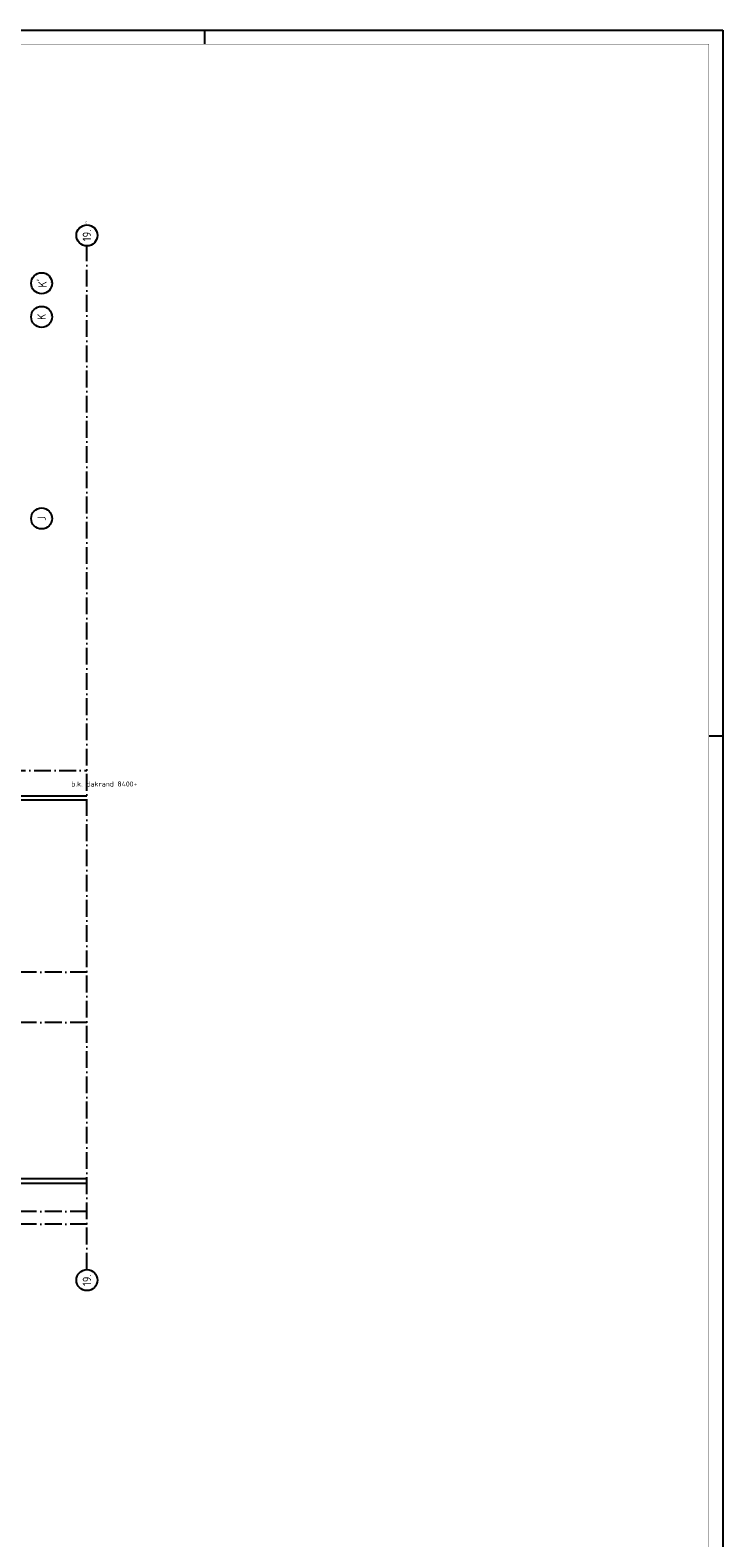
# Model space of a CAD drawing. Header units: millimetres. Extents: x -6587 to 112313, y 244 to 84344.
# Tile 54 of 54: x 87571 to 112313, y 30510 to 84344. Entities that reach past the tile are written whole.
import ezdxf
from ezdxf.enums import TextEntityAlignment as Align

# ---------------------------------------------------------------- set-up
doc = ezdxf.new("R2010")
doc.units = ezdxf.units.MM
doc.header["$LTSCALE"] = 100
doc.linetypes.add('DASHDOT', pattern=[9, 6, -1.5, 0, -1.5])
doc.layers.get('0').update_dxf_attribs({"color": 9, "linetype": 'CONTINUOUS'})
for name, color, linetype in [('AL$7----_STRAMIEN', 1, 'DASHDOT'), ('AL31----_BUITENKOZ', 7, 'CONTINUOUS'), ('ALN-----_BLOCKNAAM', 2, 'CONTINUOUS'), ('BL$4----', 7, 'CONTINUOUS'), ('LIJN025', 10, 'CONTINUOUS'), ('LIJN050', 90, 'CONTINUOUS'), ('TEKST25', 10, 'CONTINUOUS'), ('TEKST35', 50, 'CONTINUOUS'), ('TEKST50', 90, 'CONTINUOUS')]:
    doc.layers.add(name, color=color, linetype=linetype)
doc.styles.add('ISO', font='ISO.SHX')
doc.styles.add('ROMAND', font='romand')
doc.styles.get("Standard").update_dxf_attribs({"font": 'iso.shx'})

# ---------------------------------------------------------------- blocks, each defined once
blk = doc.blocks.new('A0-G')
at = {"layer": 'LIJN025'}
for p, q in [((1004, 836), (1004, 841)), ((1184, 589), (1189, 589))]:
    blk.add_line(p, q, dxfattribs=at)
blk.add_lwpolyline([(1189, 841), (1189, 0), (0, 0), (0, 841)], close=True, dxfattribs=at)
at = {"layer": 'LIJN050', "const_width": 0.2}
blk.add_lwpolyline([(1184, 836), (25, 836), (25, 5), (1184, 5)], close=True, dxfattribs=at)
at = {"layer": 'TEKST25', "style": 'ROMAND', "width": 2.899115}
blk.add_attdef('STATUS', text='', height=2.5, dxfattribs=at).set_placement((1143, 71.5), (1182, 71.5), align=Align.FIT)
at = {"layer": 'TEKST25', "style": 'ISO'}
for tag, p in [('E', (1144.25, 66)), ('NAAM-E', (1155.75, 66)), ('DATUM-E', (1174, 66)), ('D', (1144.25, 61)), ('NAAM-D', (1155.75, 61)), ('DATUM-D', (1174, 61)), ('C', (1144.25, 56)), ('NAAM-C', (1155.75, 56)), ('DATUM-C', (1174, 56)), ('A', (1144.25, 46)), ('B', (1144.25, 51)), ('NAAM-B', (1155.75, 51)), ('NAAM-A', (1155.75, 46)), ('DATUM-B', (1174, 51)), ('DATUM-A', (1174, 46))]:
    blk.add_attdef(tag, text='', height=2.5, dxfattribs=at).set_placement(p, align=Align.CENTER)
for tag, p in [('DATUM', (1021.75, 36.25)), ('SCHAAL', (1057, 36.25)), ('GETEKEND', (1087.25, 36.25)), ('GECONTOL.', (1122, 36.25)), ('FORMAAT', (1152.25, 28.25))]:
    blk.add_attdef(tag, p, '', height=2.5, dxfattribs=at)
at = {"layer": 'TEKST35', "style": 'ISO'}
for tag, p in [('PROJECT', (1023.5, 72.5)), ('PLAATS', (1023.5, 63.5)), ('INSTALLATIE-REGEL1', (1023.5, 52.5)), ('INSTALLATIE-REGEL2', (1023.5, 43.5))]:
    blk.add_attdef(tag, p, '', height=4, dxfattribs=at)
blk.add_attdef('PROJ.NR.', text='', height=4, dxfattribs=at).set_placement((1170, 23), align=Align.CENTER)
at = {"layer": 'TEKST50', "style": 'ISO'}
blk.add_attdef('FILE-NAAM', text='', height=5, dxfattribs=at).set_placement((1162.5, 7.5), align=Align.CENTER)
blk = doc.blocks.new('1011')
at = {"layer": 'AL$7----_STRAMIEN', "color": 7, "linetype": 'Continuous'}
blk.add_circle((-750, 0), 750, dxfattribs=at)
at = {"layer": 'AL$7----_STRAMIEN', "color": 3, "linetype": 'Continuous'}
blk.add_attdef('STR-NAAM', text='', height=600, rotation=360, dxfattribs=at).set_placement((-750, 0), align=Align.MIDDLE)
at = {"layer": 'ALN-----_BLOCKNAAM', "linetype": 'Continuous'}
blk.add_text('1011', height=100, dxfattribs=at).set_placement((0, 0))
blk = doc.blocks.new('1010')
at = {"layer": 'AL$7----_STRAMIEN', "color": 7, "linetype": 'Continuous'}
blk.add_circle((0, 750), 750, dxfattribs=at)
at = {"layer": 'AL$7----_STRAMIEN', "color": 3, "linetype": 'Continuous'}
blk.add_attdef('STR-NAAM', text='', height=600, rotation=360, dxfattribs=at).set_placement((0, 750), align=Align.MIDDLE)
at = {"layer": 'ALN-----_BLOCKNAAM', "linetype": 'Continuous'}
blk.add_text('1010', height=100, dxfattribs=at).set_placement((0, 0))
blk = doc.blocks.new('A$Cb38f1ce1')
at = {"layer": 'AL$7----_STRAMIEN', "color": 1}
for p, q in [((86348, 44180), (45679, 44180)), ((86348, 42380), (750, 42380))]:
    blk.add_line(p, q, dxfattribs=at)
for points in [[(86348, 33559), (86348, 70113)], [(750, 51380), (86348, 51380)], [(86348, 35630), (1577, 35630)], [(86348, 35180), (750, 35180)]]:
    blk.add_lwpolyline(points, dxfattribs=at)
at = {"layer": 'AL31----_BUITENKOZ', "color": 8}
for p, q in [((81267, 50480), (86348, 50480)), ((86348, 50326), (81267, 50326)), ((86348, 36800), (81267, 36800)), ((81267, 36646), (86348, 36646))]:
    blk.add_line(p, q, dxfattribs=at)
at = {"layer": 'AL$7----_STRAMIEN', "xscale": 0.5, "yscale": 0.5, "zscale": 0.5, "rotation": 90}
for name, p, values in [('1011', (86348, 70863), {'STR-NAAM': '19.'}), ('1010', (85105, 68780), {'STR-NAAM': "K'"}), ('1010', (85105, 67580), {'STR-NAAM': 'K'}), ('1010', (85105, 60380), {'STR-NAAM': 'J'}), ('1011', (86348, 33559), {'STR-NAAM': '19.'})]:
    blk.add_blockref(name, p, dxfattribs=at).add_auto_attribs(values)
at = {"layer": 'BL$4----', "color": 8}
blk.add_text('b.k. dakrand 8400+', height=180, dxfattribs=at).set_placement((85789, 50810))

msp = doc.modelspace()

# ---------------------------------------------------------------- block references
at = {"xscale": 100, "yscale": 100, "zscale": 100}
msp.add_blockref('A0-G', (-6587, 244), dxfattribs=at)
at = {"layer": 'LIJN025'}
msp.add_blockref('A$Cb38f1ce1', (3251, 6527), dxfattribs=at)

doc.saveas('drawing.dxf')
